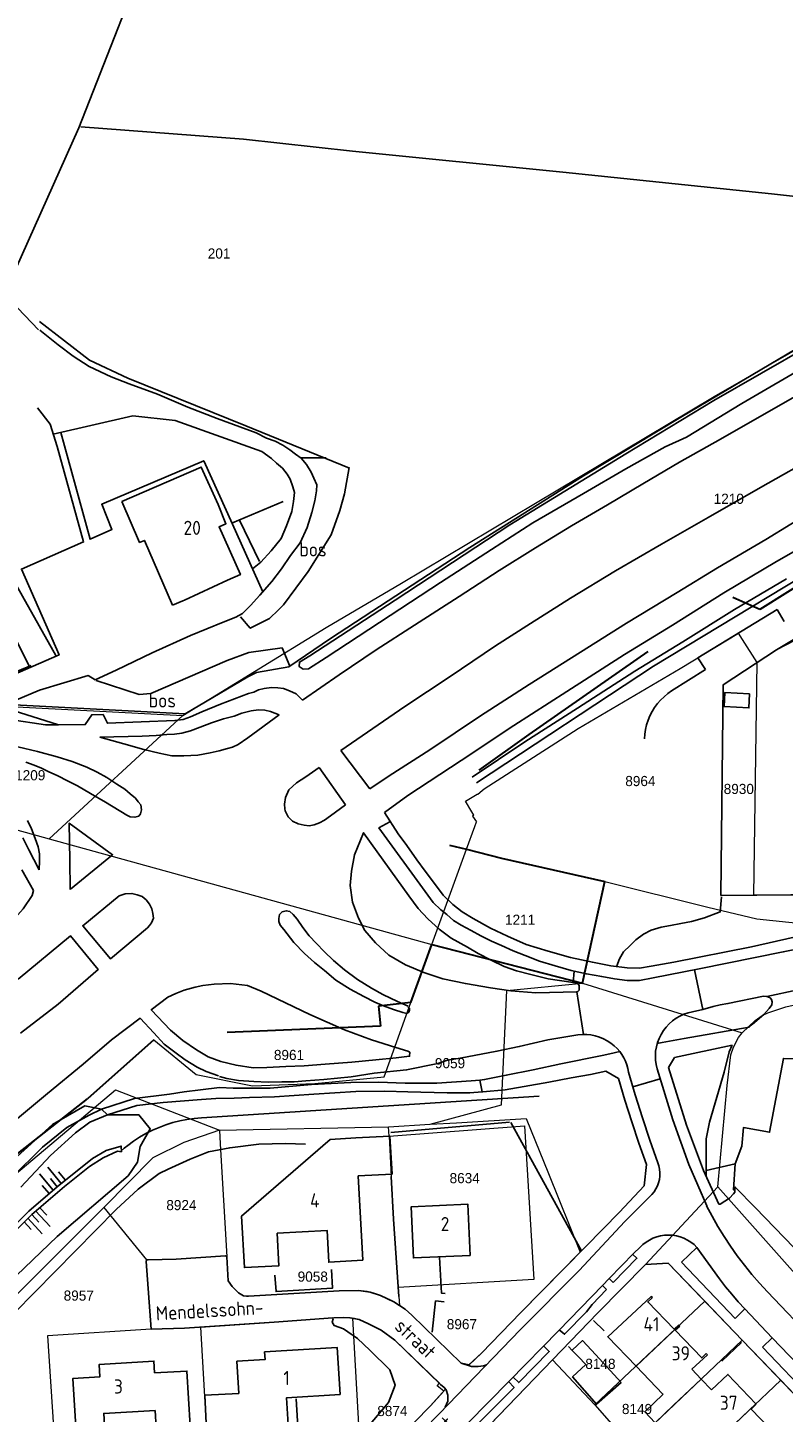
# Model space of a CAD drawing. Header units: metres. Extents: x 233829 to 239427, y 444283 to 448222.
# Tile 32 of 171: x 235149 to 235283, y 445220 to 445466. Entities that reach past the tile are written whole.
import ezdxf
from ezdxf.enums import TextEntityAlignment as Align

# ---------------------------------------------------------------- set-up
doc = ezdxf.new("R2010")
doc.units = ezdxf.units.M
doc.header["$MEASUREMENT"] = 0
doc.linetypes.add('DGN3', pattern=[54.868356, 36.578904, -18.289452])
for name, color, linetype in [('DAKRAND', 4, 'Continuous'), ('DAKRAND-BYG', 4, 'Continuous'), ('FUNKTIEAAND', 253, 'Continuous'), ('Goud-kadastrale grenzen', 13, 'Continuous'), ('HEG', 253, 'Continuous'), ('HEK', 253, 'Continuous'), ('HOOFDGEBOUW', 4, 'Continuous'), ('HUISNUMMER', 253, 'Continuous'), ('INSTEEKSLOOT', 153, 'Continuous'), ('KANTVERH', 253, 'Continuous'), ('KNTOPENVERH', 253, 'Continuous'), ('KUNSTWERK', 253, 'Continuous'), ('MIDSLTGREPPEL', 253, 'Continuous'), ('MUUR', 253, 'Continuous'), ('OVLIJNOBJ', 253, 'Continuous'), ('RASTER', 253, 'Continuous'), ('STRAATNAAM', 253, 'Continuous'), ('TALUD', 253, 'Continuous'), ('TALUDLIJN', 253, 'Continuous'), ('TUSSENMUUR', 253, 'Continuous')]:
    doc.layers.add(name, color=color, linetype=linetype)
for name, color, linetype, lineweight in [('G01 kadestrale perceelsgrens', 73, 'Continuous', 0), ('G02 kadestrale sectiegrens', 73, 'DGN3', 30), ('Z01 perceelnummer', 73, 'Continuous', 13)]:
    doc.layers.add(name, color=color, linetype=linetype, lineweight=lineweight)
doc.styles.get("Standard").update_dxf_attribs({"font": 'iso.shx'})
doc.styles.add('Styledgn001', font='dgn001.shx')

# ---------------------------------------------------------------- blocks, each defined once
blk = doc.blocks.new('TA', base_point=(75009.5, 300012))
for p, q in [((75009.5, 300012.5), (75010, 300012.5)), ((75009.5, 300012.25), (75010.5, 300012.25)), ((75009.5, 300012), (75010, 300012)), ((75009.5, 300011.75), (75010.5, 300011.75)), ((75009.5, 300011.5), (75010, 300011.5))]:
    blk.add_line(p, q)
blk = doc.blocks.new('A$C1532452F')
at = {"layer": 'G01 kadestrale perceelsgrens'}
for p, q in [((235275.59, 445357.342), (235274.896, 445358.45)), ((235278.211, 445353.218), (235275.59, 445357.342)), ((235278.211, 445353.218), (235281.653, 445355.47)), ((235281.653, 445355.47), (235284.97, 445357.206)), ((235277.594, 445311.99), (235278.211, 445353.218)), ((235136.956, 445345.912), (235176.417, 445343.815)), ((235152.672, 445321.959), (235176.417, 445343.815)), ((235138.979, 445325.743), (235152.672, 445321.959)), ((235226.685, 445320.109), (235228.157, 445324.174)), ((235228.157, 445324.174), (235228.452, 445324.989)), ((235152.672, 445321.959), (235220.559, 445303.197)), ((235220.559, 445303.197), (235226.685, 445320.109)), ((235233.827, 445295.053), (235247.245, 445296.35)), ((235247.245, 445296.35), (235275.552, 445287.577)), ((235182.889, 445270.282), (235212.852, 445270.915)), ((235182.889, 445270.282), (235183.019, 445267.895)), ((235212.852, 445270.915), (235220.228, 445271.348)), ((235212.96, 445269.241), (235212.852, 445270.915)), ((235212.96, 445269.241), (235213.31, 445262.11)), ((235183.019, 445267.895), (235184.194, 445247.847)), ((235258.443, 445246.457), (235271.244, 445260.245)), ((235162.412, 445256.564), (235132.689, 445226.905)), ((235162.412, 445256.564), (235169.943, 445247.312)), ((235214.598, 445242.373), (235214.71, 445240.827)), ((235214.71, 445240.827), (235214.834, 445239.189)), ((235249.461, 445221.575), (235268.922, 445239.966)), ((235268.922, 445239.966), (235275.544, 445233.082)), ((235179.511, 445235.382), (235180.98, 445210.188)), ((235255.904, 445214.409), (235275.544, 445233.082)), ((235275.544, 445233.082), (235282.415, 445225.939)), ((235224.388, 445211.393), (235241.934, 445229.563)), ((235241.934, 445229.563), (235249.461, 445221.575)), ((235262.602, 445207.202), (235282.415, 445225.939)), ((235249.461, 445221.575), (235253.228, 445217.256))]:
    blk.add_line(p, q, dxfattribs=at)
at = {"layer": 'G01 kadestrale perceelsgrens', "flags": 128}
for points in [[(235176.417, 445343.815), (235201.786, 445359.47), (235215.145, 445367.29), (235270.575, 445400.424), (235302.004, 445418.458), (235338.654, 445439.111), (235363.619, 445452.634)], [(235228.56, 445329.868), (235228.675, 445329.897), (235229.48, 445330.535), (235229.803, 445330.81), (235246.488, 445341.555), (235264.569, 445352.187), (235274.896, 445358.45)], [(235277.594, 445311.99), (235271.797, 445311.942), (235272.163, 445349.262), (235278.211, 445353.218)], [(235227.996, 445326.16), (235227.651, 445326.732), (235226.514, 445328.617), (235228.56, 445329.868)], [(235227.996, 445326.16), (235227.754, 445326.002), (235228.452, 445324.989)], [(235304.016, 445327.904), (235303.797, 445312.209), (235277.594, 445311.99)], [(235251.213, 445314.399), (235269.441, 445309.821), (235278.124, 445307.765), (235286.669, 445306.869), (235290.251, 445306.743), (235294.002, 445306.809), (235310.592, 445309.951)], [(235220.228, 445271.348), (235232.863, 445274.798), (235233.827, 445295.053)], [(235275.552, 445287.577), (235277.872, 445289.729), (235279.077, 445290.631), (235280.102, 445291.105), (235283.27, 445292.157), (235294.476, 445294.697)], [(235171.269, 445286.297), (235178.782, 445280.199), (235188.729, 445278.145), (235199.807, 445278.59), (235212.06, 445279.73), (235216.834, 445292.915)], [(235271.244, 445260.245), (235272.892, 445278.216), (235273.554, 445283.685), (235274.011, 445284.992), (235274.893, 445286.735), (235275.552, 445287.577)], [(235132.82, 445250.83), (235164.465, 445277.456), (235182.889, 445270.282)], [(235220.228, 445271.348), (235224.926, 445271.628), (235237.245, 445272.36), (235241.226, 445262.619), (235246.853, 445248.674)], [(235182.889, 445270.282), (235176.552, 445268.117), (235171.075, 445265.416), (235162.412, 445256.564)], [(235212.96, 445269.241), (235236.964, 445271.048), (235238.638, 445243.845), (235214.598, 445242.373)], [(235213.31, 445262.11), (235213.31, 445262.098), (235213.761, 445254.545), (235214.598, 445242.373)], [(235271.244, 445260.245), (235308.177, 445218.723), (235313.178, 445217.273), (235330.191, 445223.001)], [(235169.943, 445247.312), (235169.884, 445247.017), (235170.788, 445234.985)], [(235169.943, 445247.312), (235170.241, 445247.303), (235175.205, 445247.441), (235183.952, 445248.003), (235184.099, 445247.949), (235184.194, 445247.847)], [(235184.194, 445247.847), (235184.454, 445243.573), (235185.116, 445242.56), (235186.27, 445241.432), (235187.146, 445240.908), (235187.69, 445240.841), (235188.038, 445240.879), (235204.137, 445241.8), (235207.511, 445241.84)], [(235246.853, 445248.674), (235236.3, 445237.941), (235229.325, 445230.775), (235227.126, 445228.713)], [(235241.934, 445229.563), (235249.985, 445237.9), (235258.443, 445246.457)], [(235258.443, 445246.457), (235262.419, 445246.726), (235268.922, 445239.966)], [(235227.126, 445228.713), (235225.745, 445228.955), (235216.992, 445237.469), (235215.836, 445238.548), (235214.834, 445239.189)], [(235170.788, 445234.985), (235152.379, 445233.834), (235154.071, 445208.638)], [(235179.511, 445235.382), (235176.697, 445235.192), (235170.788, 445234.985)], [(235179.511, 445235.382), (235192.603, 445236.268), (235202.992, 445237.025), (235203.19, 445237.019), (235204.829, 445237.065), (235206.018, 445237.027), (235206.506, 445236.937)], [(235180.98, 445210.188), (235207.934, 445211.8), (235206.506, 445236.937)], [(235221.87, 445225.429), (235213.975, 445233.052), (235211.552, 445234.816), (235209.306, 445235.929), (235207.645, 445236.727), (235206.506, 445236.937)], [(235222.637, 445224.022), (235221.464, 445224.987), (235221.872, 445225.427), (235221.87, 445225.429)], [(235282.415, 445225.939), (235287.33, 445220.83), (235289.123, 445218.967)], [(235192.959, 445196.345), (235193.677, 445197.102), (235195.262, 445198.588), (235196.223, 445199.153), (235197.118, 445199.223), (235198.51, 445199.327), (235199.218, 445199.751), (235201.173, 445201.97), (235211.937, 445212.833), (235220.297, 445221.442), (235222.637, 445224.022)]]:
    blk.add_lwpolyline(points, dxfattribs=at)
at = {"layer": 'G01 kadestrale perceelsgrens'}
for centre, major_axis, end_param in [((235206.475, 445225.419), (3.11, 16.157), 0.1271505), ((235204.559, 445223.559), (10.275, 15.63), 0.3095108)]:
    blk.add_ellipse(centre, major_axis=major_axis, ratio=1, start_param=0, end_param=end_param, dxfattribs=at)
at = {"layer": 'G02 kadestrale sectiegrens'}
for p, q in [((235226.685, 445320.109), (235232.885, 445318.554)), ((235232.885, 445318.554), (235251.213, 445314.399)), ((235247.245, 445296.35), (235251.213, 445314.399)), ((235216.834, 445292.915), (235220.559, 445303.197)), ((235220.559, 445303.197), (235247.245, 445296.35)), ((235171.269, 445286.297), (235159.516, 445275.839)), ((235146.333, 445265.485), (235159.516, 445275.839))]:
    blk.add_line(p, q, dxfattribs=at)
at = {"layer": 'G02 kadestrale sectiegrens', "flags": 128}
for points in [[(235395.609, 445430.903), (235362.1, 445412.311), (235357.386, 445402.353), (235351.432, 445406.025), (235316.264, 445386.195), (235278.704, 445362.629), (235273.043, 445365.133), (235237.76, 445340.489), (235221.87, 445329.104), (235221.882, 445321.315), (235226.685, 445320.109)], [(235216.834, 445292.915), (235211.065, 445292.282), (235211.464, 445288.76), (235172.194, 445287.12), (235171.269, 445286.297)]]:
    blk.add_lwpolyline(points, dxfattribs=at)
at = {"layer": 'Z01 perceelnummer', "linetype": 'Continuous', "lineweight": 13, "style": 'Styledgn001'}
for s, p in [('201', (235182.824, 445425.768)), ('1210', (235273.181, 445382.273)), ('1209', (235149.344, 445333.242)), ('8964', (235257.51, 445332.217)), ('8930', (235274.958, 445330.811)), ('1211', (235236.19, 445307.621)), ('8961', (235195.216, 445283.639)), ('9059', (235223.767, 445282.185)), ('8634', (235226.363, 445261.797)), ('8924', (235176.145, 445257.018)), ('9058', (235199.431, 445244.329)), ('8957', (235157.948, 445240.965)), ('8967', (235225.868, 445235.896)), ('8148', (235250.425, 445228.859)), ('8874', (235213.543, 445220.496)), ('8149', (235256.912, 445220.856))]:
    blk.add_text(s, height=1.8, dxfattribs=at).set_placement(p, align=Align.MIDDLE_CENTER)

msp = doc.modelspace()

# ---------------------------------------------------------------- linework, layer by layer
at = {"layer": 'DAKRAND'}
for points in [[(235184.29, 445209.87), (235180.94, 445209.68), (235180.32, 445223.29), (235186.32, 445223.62)], [(235261.52, 445223.47), (235258.27, 445220.35), (235260.12, 445218.42)]]:
    msp.add_lwpolyline(points, dxfattribs=at)
at = {"layer": 'DAKRAND-BYG'}
for points in [[(235276.88, 445347.69), (235272.49, 445347.93), (235272.36, 445345.42), (235276.74, 445345.18), (235276.88, 445347.69)], [(235249.64, 445230.43), (235247.26, 445232.97), (235245.43, 445231.26), (235245.42, 445231.25)], [(235245.42, 445231.25), (235246.51, 445230.13), (235247.84, 445228.75)], [(235249.64, 445230.43), (235254.1, 445225.58), (235249.71, 445221.7), (235245.5, 445226.54), (235247.84, 445228.75)]]:
    msp.add_lwpolyline(points, dxfattribs=at)
at = {"layer": 'HEG'}
for p, q in [((235146.53, 445237.9), (235164.58, 445256.21)), ((235249.19, 445236.54), (235251.07, 445234.7)), ((235271.97, 445229.36), (235275.45, 445232.67)), ((235244.78, 445231.92), (235245.42, 445231.25))]:
    msp.add_line(p, q, dxfattribs=at)
for points in [[(235281.65, 445355.47), (235285.16, 445357.63), (235291.58, 445351.79), (235303.46, 445358.5), (235299.22, 445365.05), (235314.88, 445374.61)], [(235213.31, 445262.1), (235213.76, 445254.54), (235214.71, 445240.83)], [(235192.71, 445244.56), (235192.92, 445241.67), (235202.95, 445242.29), (235202.76, 445245.58)]]:
    msp.add_lwpolyline(points, dxfattribs=at)
at = {"layer": 'HEK'}
msp.add_line((235213.27, 445269.88), (235234.31, 445271.73), dxfattribs=at)
msp.add_lwpolyline([(235304.02, 445327.9), (235303.8, 445312.21), (235271.8, 445311.94), (235272.16, 445349.26), (235281.65, 445355.47)], dxfattribs=at)
at = {"layer": 'HOOFDGEBOUW'}
for p, q in [((235208.28, 445247.22), (235207.46, 445262.18)), ((235264.3, 445235.76), (235264.38, 445235.68)), ((235264.38, 445235.68), (235264.49, 445235.57)), ((235269.38, 445230.48), (235266.62, 445227.89)), ((235269.2, 445230.67), (235269.38, 445230.48)), ((235266.62, 445227.89), (235268.28, 445226.17)), ((235268.28, 445226.17), (235270.11, 445224.28)), ((235278.02, 445221.7), (235277.98, 445221.74))]:
    msp.add_line(p, q, dxfattribs=at)
for points in [[(235174.59, 445363.38), (235176.41, 445364.17), (235176.67, 445364.27), (235184.34, 445367.86), (235186.61, 445368.82), (235182.83, 445377.29), (235184.04, 445377.85), (235182.67, 445381.25), (235179.67, 445387.9), (235165.57, 445381.78)], [(235165.57, 445381.78), (235168.72, 445374.52), (235169.59, 445374.9), (235174.59, 445363.38)], [(235294.8, 445242.09), (235293.29, 445240.62), (235277.89, 445256.53), (235274.33, 445260.2), (235274.27, 445259.67), (235274.01, 445259.72), (235274.32, 445264.34), (235275.49, 445267.44), (235275.77, 445270.76), (235280.4, 445269.92), (235282.87, 445283.02), (235292.18, 445282.93)], [(235207.09, 445268.92), (235213.09, 445269.25), (235213.5, 445262.52), (235207.46, 445262.18)], [(235207.09, 445268.92), (235202.54, 445268.67), (235186.82, 445255.07), (235187.32, 445245.94), (235193.43, 445246.27), (235193.12, 445252.02), (235201.96, 445252.51), (235202.26, 445246.89), (235208.28, 445247.22)], [(235227.33, 445248.08), (235226.93, 445257.16), (235216.88, 445256.71), (235217.28, 445247.64), (235227.33, 445248.08)], [(235256.74, 445228.45), (235251.72, 445233.67), (235259.45, 445240.79), (235259.63, 445240.61)], [(235264.3, 445235.76), (235263.48, 445235.01), (235258.82, 445239.85), (235259.63, 445240.61)], [(235264.49, 445235.57), (235263.67, 445234.82), (235268.4, 445229.92), (235269.2, 445230.67)], [(235204.26, 445223.43), (235203.76, 445231.75), (235190.9, 445230.98), (235190.99, 445229.61), (235185.98, 445229.31), (235186.32, 445223.62)], [(235171.39, 445227.25), (235171.27, 445229.34), (235161.57, 445228.77), (235161.7, 445226.56), (235156.92, 445226.28), (235157.48, 445216.73), (235162.57, 445217.03), (235162.39, 445220.06), (235171.49, 445220.6)], [(235171.39, 445227.25), (235177.12, 445227.58), (235177.69, 445217.87), (235171.67, 445217.52), (235171.49, 445220.6)], [(235261.52, 445223.47), (235261.51, 445223.49), (235256.74, 445228.45)], [(235277.98, 445221.74), (235273.04, 445226.98), (235270.11, 445224.28)], [(235188.56, 445216.77), (235195.14, 445217.16), (235194.8, 445222.86), (235204.26, 445223.43)], [(235282.83, 445216.59), (235282, 445215.78), (235277.12, 445220.84), (235278.02, 445221.7)]]:
    msp.add_lwpolyline(points, dxfattribs=at)
at = {"layer": 'INSTEEKSLOOT'}
msp.add_lwpolyline([(235287.99, 445406.42), (235275.5, 445399.16), (235265.68, 445393.22), (235261.91, 445391.51), (235254.94, 445387.57), (235247.41, 445383.2), (235238.47, 445378.03), (235231.12, 445373.3), (235222.06, 445367.44), (235213.14, 445361.58), (235201.79, 445354.11), (235198.65, 445352.13), (235197.71, 445352.06), (235197.03, 445352.52), (235197.06, 445353.32), (235198.92, 445354.4), (235214.02, 445364.28), (235234.39, 445377.66), (235254.93, 445390.24), (235270.56, 445399.71), (235295.87, 445414.27)], dxfattribs=at)
at = {"layer": 'KANTVERH'}
for p, q in [((235142.73, 445420.7), (235150.81, 445412.22)), ((235149.11, 445319.99), (235150.8, 445316.69)), ((235268.58, 445291.68), (235267.1, 445298.74)), ((235245.58, 445296.46), (235245.77, 445298.51)), ((235246.67, 445295.44), (235246.64, 445295.87)), ((235268.59, 445291.68), (235266.74, 445291.3)), ((235268.59, 445291.68), (235270.43, 445292.24)), ((235245.69, 445287.1), (235241.08, 445286.34)), ((235265.3, 445286.53), (235261.36, 445285.84)), ((235276.79, 445288.55), (235265.3, 445286.53)), ((235252.11, 445283.85), (235253.85, 445284.23)), ((235261.36, 445285.84), (235260.45, 445285.68)), ((235263.56, 445283.16), (235273.77, 445285.38)), ((235273.27, 445284.21), (235272.37, 445280.57)), ((235273.77, 445285.38), (235273.27, 445284.21)), ((235262.5, 445281.39), (235263.56, 445283.16)), ((235265.7, 445271.19), (235262.5, 445281.39)), ((235229.47, 445277.08), (235229.06, 445279.18)), ((235245.23, 445279.61), (235241.28, 445278.79)), ((235251.36, 445280.79), (235253.63, 445279.46)), ((235261.01, 445279.4), (235256.16, 445278.01)), ((235260.46, 445281.18), (235263.24, 445272.14)), ((235272.37, 445280.57), (235269.74, 445271.71)), ((235263.24, 445272.14), (235266.11, 445264.21)), ((235269.74, 445271.71), (235269.2, 445268.78)), ((235268.72, 445263.14), (235265.7, 445271.19)), ((235269.2, 445268.78), (235269.17, 445262.13)), ((235258.59, 445264.23), (235258.2, 445260.43)), ((235266.11, 445264.21), (235269.27, 445256.86)), ((235274.32, 445264.34), (235269.18, 445263.16)), ((235271.42, 445257.16), (235268.72, 445263.14)), ((235258.2, 445260.43), (235253.78, 445255.73)), ((235254.77, 445254.08), (235259.14, 445258.49)), ((235267.54, 445249.51), (235264.8, 445246.88)), ((235274.29, 445236.93), (235264.8, 445246.88)), ((235251.96, 445243.97), (235250.77, 445242.74)), ((235251.51, 445242.02), (235250.77, 445242.74)), ((235252.7, 445243.26), (235251.96, 445243.97)), ((235248.94, 445239.37), (235251.51, 445242.02)), ((235280.02, 445241.64), (235294.12, 445226.85)), ((235248.94, 445239.37), (235247.96, 445238.06)), ((235276.03, 445238.59), (235274.29, 445236.93)), ((235276.03, 445238.59), (235280.88, 445233.5)), ((235279.14, 445231.82), (235280.88, 445233.5)), ((235280.88, 445233.5), (235289.68, 445224.27)), ((235287.95, 445222.59), (235279.14, 445231.82))]:
    msp.add_line(p, q, dxfattribs=at)
for points in [[(235373.407, 445437.407), (235370.9, 445436.03), (235365.35, 445432.88), (235358.86, 445429.22), (235351.23, 445424.84), (235340.11, 445418.95), (235330.81, 445413.73), (235321.07, 445408.2), (235310.97, 445402.49), (235299.81, 445396.17), (235289.24, 445390.2), (235278.82, 445384.27), (235269.5, 445378.95), (235261.23, 445374.2), (235253.07, 445369.48), (235245.15, 445364.66), (235238.01, 445360.16), (235231.81, 445356.2), (235223.79, 445350.73), (235215.78, 445345.45), (235204.42, 445337.62)], [(235370.86, 445423.92), (235364.27, 445419.65), (235356.3, 445414.77), (235341.27, 445406.01), (235331.24, 445399.89), (235320.08, 445393.47), (235307.32, 445386.02), (235294.15, 445378.3), (235281.62, 445371.14), (235272.33, 445365.61), (235263.18, 445359.88), (235254.68, 445354.65), (235244.46, 445348.1), (235235.08, 445342.08), (235225.74, 445335.86), (235216.3, 445329.65), (235212.15, 445326.61)], [(235151.06, 445412.15), (235154.31, 445409.57), (235156.96, 445407.55), (235159.82, 445405.71), (235163.69, 445403.89), (235166.91, 445402.68), (235171.88, 445400.82), (235177.31, 445398.52), (235182.47, 445396.5), (235189.39, 445393.98), (235191.23, 445393.03), (235192.74, 445392.5), (235194.14, 445391.78), (235195.37, 445390.93), (235196.37, 445390.2), (235197.36, 445389.47), (235198.32, 445388.33), (235199.17, 445387.01), (235199.63, 445385.92), (235200.14, 445384.72), (235200.11, 445383.67), (235199.81, 445381.89), (235199.29, 445379.82), (235198.42, 445377.18), (235197.2, 445374.47), (235195.51, 445372.2), (235193.86, 445369.82), (235192.17, 445367.6), (235190.02, 445365.16), (235188.42, 445363.33), (235187, 445361.94), (235185.79, 445361.29), (235183.56, 445360.36), (235177.74, 445358.02), (235170.97, 445354.96), (235164.59, 445351.86), (235160.84, 445350.16), (235159.6, 445350.91), (235151.01, 445348.35), (235146.79, 445346.53)], [(235197.59, 445346.57), (235204.09, 445351.07), (235210.67, 445355.51), (235217.45, 445359.87), (235225.39, 445364.95), (235232.49, 445369.55), (235238.9, 445373.6), (235245.28, 445377.45), (235251.66, 445381.2), (235257.94, 445384.9), (235264.42, 445388.75), (235271.73, 445392.82), (235278.21, 445396.56), (235284.95, 445400.43)], [(235130.84, 445344.26), (235143.86, 445349.98), (235154.47, 445354.59), (235147.77, 445369.79), (235158.81, 445374.62), (235154.11, 445391.57), (235152.87, 445395.48), (235150.64, 445398.38)], [(235153.43, 445393.72), (235167.55, 445397), (235175.01, 445396.15), (235190.38, 445390.63)], [(235154.76, 445394.03), (235159.95, 445375.08), (235163.81, 445376.83), (235162.01, 445381.29), (235180.11, 445389.01), (235185.22, 445377.75), (235190.56, 445365.78)], [(235188.75, 445369.84), (235190.24, 445371.02), (235192.06, 445373.03), (235193.8, 445375.25), (235194.78, 445377.48), (235195.69, 445380.01), (235196.04, 445381.79), (235196.17, 445383.39), (235195.9, 445384.41), (235195.4, 445385.76), (235194.88, 445386.66), (235194.05, 445387.68), (235193.03, 445388.61), (235192.09, 445389.44), (235190.38, 445390.63)], [(235209.52, 445330.84), (235212.97, 445333.13), (235220.18, 445337.77), (235229.15, 445343.77), (235237.78, 445349.34), (235246.88, 445355.08), (235255.03, 445360.19), (235264.05, 445365.63), (235271.19, 445370.02), (235279.73, 445375.05), (235288.6, 445380.51)], [(235083.563, 445372.256), (235083.12, 445366.75), (235083.19, 445362.03), (235083.94, 445358.91), (235084.82, 445356.73), (235085.95, 445355.23), (235087.25, 445353.97), (235088.72, 445352.84), (235090.25, 445351.87), (235091.4, 445351.27), (235092.38, 445350.94), (235099.22, 445349.23), (235110.25, 445346.58), (235115.79, 445345.63), (235120.81, 445344.97), (235125.79, 445344.52), (235131.29, 445344.17), (235136.53, 445343.85), (235141.12, 445343.47), (235145.71, 445343.15), (235152.04, 445342.19), (235154.37, 445342.2)], [(235154.37, 445342.2), (235159.09, 445342.22), (235160.24, 445343.98), (235162.25, 445344.02), (235163.03, 445342.45), (235174.96, 445342.94), (235176.43, 445343.12), (235177.78, 445343.61), (235179.76, 445344.51), (235183.08, 445345.84), (235188.05, 445347.75)], [(235188.05, 445347.75), (235188.98, 445347.98), (235189.81, 445348.36), (235190.84, 445348.63), (235192.1, 445348.78), (235193.26, 445348.73), (235194.25, 445348.6), (235195.32, 445348.22), (235196.48, 445347.67), (235197.59, 445346.57)], [(235145.998, 445344.931), (235146.05, 445344.78), (235147.42, 445344.37), (235154.37, 445342.2)], [(235193.5, 445343.94), (235191.91, 445344.53), (235190.92, 445344.76), (235189.83, 445344.85), (235188.51, 445344.65), (235186.87, 445344.28), (235185.52, 445343.69), (235183.62, 445343.24), (235181.45, 445342.51), (235179.44, 445341.77), (235177.73, 445341.11), (235176.19, 445340.73), (235174.92, 445340.53), (235173.56, 445340.44), (235171.64, 445340.3), (235169.17, 445340.15), (235161.71, 445340.02)], [(235179.03, 445336.78), (235181.23, 445337.21), (235182.81, 445337.58), (235184.3, 445337.97), (235185.23, 445338.24), (235186.22, 445338.71), (235187.92, 445339.88), (235193.5, 445343.94)], [(235148.56, 445335.54), (235150.02, 445335.02), (235151.34, 445334.51), (235152.64, 445333.86), (235154.09, 445333.19), (235156.07, 445332.22), (235157.71, 445331.39), (235160.01, 445329.99), (235162.7, 445328.47), (235166.47, 445326.16), (235167.05, 445325.86), (235167.9, 445325.79), (235168.57, 445325.99), (235168.9, 445326.41), (235169.06, 445327.1), (235168.93, 445328.02), (235168.48, 445328.55), (235167.98, 445329.2), (235167.08, 445329.92), (235166.09, 445330.76), (235164.71, 445331.67), (235162.9, 445332.82), (235161.22, 445333.81), (235159.38, 445334.66), (235156.75, 445335.68), (235154.11, 445336.5), (235150.63, 445337.48), (235147.13, 445338.27)], [(235161.71, 445340.02), (235165.94, 445338.8), (235169.48, 445337.81), (235172.23, 445337.14), (235174.46, 445336.71), (235176.57, 445336.68), (235179.03, 445336.78)], [(235204.42, 445337.62), (235209.52, 445330.84)], [(235200.54, 445334.6), (235198.2, 445332.97), (235196.56, 445331.9), (235195.2, 445330.66), (235194.59, 445329.3), (235194.39, 445328.11), (235194.502, 445327.293)], [(235205.24, 445327.99), (235200.54, 445334.6)], [(235194.502, 445327.293), (235194.55, 445326.94), (235195.06, 445325.85), (235195.86, 445325.08), (235196.87, 445324.65), (235197.91, 445324.41), (235198.8, 445324.29), (235199.67, 445324.42), (235200.6, 445324.79), (235201.54, 445325.27), (235202.56, 445326.04), (235205.24, 445327.99)], [(235212.15, 445326.61), (235214.55, 445322.86), (235216.09, 445320.78), (235217.89, 445318.27), (235219.33, 445316.25), (235221.02, 445314.05), (235222.55, 445311.97), (235224.28, 445310.33), (235225.93, 445309.04), (235227.89, 445307.82), (235230.91, 445306.12), (235233.96, 445304.72), (235237.26, 445303.25), (235241.17, 445302.03), (235245.15, 445300.9), (235249, 445300.09), (235252.26, 445299.47), (235255.19, 445299.08), (235257.35, 445299.01), (235259.405, 445299.383)], [(235150.967, 445318.062), (235151.01, 445319.28), (235150.76, 445320.55), (235150.23, 445322.05), (235149.56, 445323.71), (235148.88, 445325.22)], [(235156.47, 445313.01), (235163.95, 445319.13), (235156.22, 445324.73), (235156.39, 445318.19), (235156.42, 445312.97)], [(235259.804, 445297.321), (235257.38, 445296.85), (235255.16, 445296.83), (235252.93, 445297.16), (235250.65, 445297.54), (235247.93, 445298.02), (235245.22, 445298.64), (235242.42, 445299.42), (235239.63, 445300.29), (235237.1, 445301.25), (235234.96, 445302.13), (235232.87, 445303.05), (235231.13, 445303.84), (235229.25, 445304.75), (235227.52, 445305.7), (235225.73, 445306.64), (235224.35, 445307.46), (235223.18, 445308.56), (235222.14, 445309.39), (235220.79, 445310.66), (235219.34, 445312.63), (235211.17, 445323.89), (235213.07, 445324.99)], [(235148.02, 445322.13), (235149.11, 445319.99)], [(235238.97, 445294.67), (235234.53, 445295.03), (235230.96, 445295.53), (235226.5, 445296.29), (235222.5, 445297.11), (235219.13, 445298.29), (235215.88, 445299.61), (235212.91, 445301.36), (235210.58, 445303.55), (235208.64, 445305.72), (235207.52, 445307.92), (235206.49, 445310.76), (235206.08, 445313.71), (235206.28, 445316.25), (235206.82, 445319.12), (235208.44, 445323.03), (235214.35, 445314.79), (235216.47, 445311.86), (235218.14, 445309.62), (235219.85, 445307.77), (235221.81, 445305.96), (235223.99, 445304.37), (235226.87, 445302.73), (235228.74, 445301.63), (235231.05, 445300.44), (235233.38, 445299.35), (235235.57, 445298.57), (235238.08, 445297.91), (235241.18, 445297.16)], [(235149.11, 445319.99), (235150.91, 445316.46)], [(235147.87, 445316.47), (235149.93, 445312.79)], [(235150.91, 445316.46), (235150.967, 445318.062)], [(235355.72, 445317.67), (235355.1, 445317.08), (235354.54, 445316.65), (235353.98, 445316.46), (235347.61, 445315.14), (235329.17, 445311.26), (235313.66, 445308.15), (235301.05, 445305.6), (235282.83, 445301.91), (235267.93, 445298.9), (235259.804, 445297.321)], [(235149.93, 445312.79), (235149.71, 445311.91), (235148.11, 445309.58), (235146.13, 445307.34)], [(235171.17, 445307.91), (235171.08, 445308.72), (235170.9, 445309.58), (235170.46, 445310.37), (235169.92, 445311.12), (235169.17, 445311.73), (235168.29, 445312.05), (235167.36, 445312.28), (235166.2, 445312.22), (235165.11, 445311.86), (235158.66, 445306.56), (235163.55, 445300.69), (235170.13, 445306.18), (235170.46, 445306.61), (235170.85, 445307.08), (235171.17, 445307.91)], [(235216.34, 445292.29), (235214.45, 445293.1), (235211.84, 445294.37), (235209.87, 445295.48), (235207.39, 445297.04), (235205.06, 445298.73), (235203.09, 445300.4), (235201.46, 445301.98), (235200.12, 445303.4), (235198.77, 445304.76), (235197.64, 445306.26), (235196.66, 445307.74), (235195.97, 445308.55), (235195.36, 445309.06), (235194.72, 445309.21), (235194, 445309.02), (235193.56, 445308.55), (235193.4, 445307.86), (235193.41, 445307.31), (235193.66, 445306.68), (235194.3, 445305.88), (235196.07, 445303.58), (235197.97, 445301.61), (235199.74, 445300.02), (235201.49, 445298.62), (235203.51, 445296.9), (235206.09, 445295.28), (235208.49, 445293.98), (235210.42, 445292.97), (235211.98, 445292.35), (235213.73, 445291.7), (235215.39, 445291.17), (235216.08, 445291.01), (235216.45, 445291.23), (235216.58, 445291.57), (235216.55, 445291.88), (235216.33, 445292.19)], [(235259.405, 445299.383), (235263.46, 445300.12), (235277.18, 445302.82), (235284.75, 445304.52), (235304.24, 445308.41)], [(235147.2, 445297.1), (235156.5, 445304.74), (235161.39, 445298.81), (235154.32, 445292.66), (235147.63, 445287.51)], [(235216.61, 445284.15), (235216.58, 445283.41), (235214.19, 445283.14), (235210.61, 445282.75), (235206.33, 445282.35), (235201.61, 445282), (235197.93, 445281.72), (235194.65, 445281.58), (235191.28, 445281.44), (235188.89, 445281.37), (235185.83, 445281.81), (235183.13, 445282.45), (235180.87, 445283.31), (235178.83, 445284.57), (235176.4, 445286.23), (235174.23, 445288.04), (235170.79, 445291.64), (235173.72, 445293.91), (235175.13, 445294.56), (235176.64, 445295.1), (235178.59, 445295.64), (235179.94, 445295.94), (235181.93, 445296.22), (235184.86, 445296.33), (235187.87, 445295.93), (235190.27, 445294.96), (235198.92, 445290.82), (235205.08, 445288.09), (235209.83, 445286.3), (235214.15, 445284.97), (235216.27, 445284.31), (235216.61, 445284.15)], [(235246.11, 445296.37), (235245.58, 445296.46), (235241.18, 445297.16)], [(235246.64, 445295.87), (235246.59, 445296.07), (235246.47, 445296.22), (235246.31, 445296.33), (235246.11, 445296.37)], [(235279.91, 445294.02), (235290.89, 445296.35)], [(235247.4, 445287.29), (235246.26, 445294.86), (235238.97, 445294.67)], [(235246.26, 445294.86), (235246.41, 445294.91), (235246.54, 445295), (235246.63, 445295.13), (235246.68, 445295.28), (235246.67, 445295.44)], [(235270.43, 445292.24), (235271.63, 445292.5), (235273.02, 445292.75), (235279.36, 445294.04), (235279.91, 445294.02), (235280.5, 445293.75), (235280.78, 445293.45), (235280.87, 445293.05), (235280.8, 445292.55), (235280.34, 445291.88), (235279.41, 445290.81), (235277.37, 445289.09), (235276.79, 445288.55)], [(235266.74, 445291.3), (235265.98, 445291.12), (235265.23, 445290.86), (235264.52, 445290.53), (235263.83, 445290.14), (235263.2, 445289.68), (235262.6, 445289.16), (235262.07, 445288.58), (235261.59, 445287.95), (235261.17, 445287.28), (235260.82, 445286.58), (235260.55, 445285.84), (235260.34, 445285.08), (235260.21, 445284.3), (235260.16, 445283.52), (235260.18, 445282.73), (235260.28, 445281.95), (235260.46, 445281.18)], [(235146.02, 445271.49), (235152.39, 445276.79), (235158.71, 445281.99), (235163.76, 445286.34), (235168.85, 445290.14), (235171.24, 445287.54), (235173.11, 445285.54), (235175.24, 445283.94), (235176.79, 445282.8), (235178.93, 445281.49), (235180.54, 445280.69), (235182.7, 445279.93)], [(235241.08, 445286.34), (235236.03, 445285.11), (235232.09, 445284.3), (235225.55, 445283.07), (235223.31, 445282.74), (235221.6, 445282.15), (235216.06, 445280.99), (235210.34, 445280.38), (235206.25, 445279.77), (235201.37, 445279.28)], [(235252.89, 445285.25), (235252.28, 445285.73), (235251.64, 445286.16), (235250.96, 445286.52), (235250.24, 445286.81), (235249.51, 445287.04), (235248.75, 445287.19), (235247.99, 445287.28), (235247.22, 445287.29), (235246.45, 445287.23), (235245.69, 445287.1)], [(235250.713, 445283.561), (235252.11, 445283.85)], [(235253.85, 445284.23), (235253.39, 445284.77), (235252.89, 445285.25)], [(235255.4, 445280.59), (235255.28, 445281.24), (235255.1, 445281.89), (235254.87, 445282.51), (235254.58, 445283.12), (235254.24, 445283.69), (235253.85, 445284.23)], [(235211.08, 445278.82), (235215.79, 445278.62), (235221.44, 445278.64), (235227.5, 445279.04), (235229.06, 445279.18), (235229.89, 445279.26), (235233.73, 445280.03), (235238.53, 445281.02), (235243.42, 445282.05), (235250.713, 445283.561)], [(235201.37, 445279.28), (235198.19, 445279.04), (235196.15, 445278.9), (235193.92, 445278.88), (235191.54, 445278.8), (235188.96, 445278.94), (235186.29, 445279.12), (235184.17, 445279.49), (235182.89, 445279.83)], [(235251.36, 445280.79), (235248.67, 445280.2), (235245.23, 445279.61)], [(235253.63, 445279.46), (235254.76, 445275.61), (235255.97, 445271.79), (235257.24, 445268), (235258.59, 445264.23)], [(235255.4, 445280.59), (235256.6, 445276.54), (235257.87, 445272.51), (235259.21, 445268.5), (235260.62, 445264.52)], [(235174.01, 445276.69), (235176.61, 445277.1), (235179.54, 445277.45), (235182.88, 445277.84)], [(235179.73, 445275.71), (235182.27, 445275.93), (235185.5, 445275.97), (235188.23, 445276.08), (235192.65, 445276.24), (235199.61, 445276.71), (235207.06, 445277.16), (235212.22, 445277.2), (235216.28, 445277.07), (235223.27, 445276.94), (235227.29, 445276.91), (235229.47, 445277.08), (235229.57, 445277.09), (235233.55, 445277.46), (235241.28, 445278.79)], [(235182.88, 445277.84), (235185.31, 445277.76), (235191.85, 445277.75), (235199.21, 445278.41), (235206.17, 445278.73), (235211.08, 445278.82)], [(235259.14, 445258.49), (235259.56, 445258.91), (235259.94, 445259.37), (235260.27, 445259.88), (235260.54, 445260.42), (235260.74, 445260.98), (235260.89, 445261.56), (235260.96, 445262.16), (235260.98, 445262.76), (235260.92, 445263.36), (235260.8, 445263.95), (235260.62, 445264.52)], [(235271.42, 445257.16), (235271.65, 445257.2), (235273.31, 445258.27), (235274, 445259), (235274.23, 445259.33), (235274.27, 445259.67)], [(235269.26, 445256.86), (235270.23, 445255.02), (235271.26, 445253.21), (235272.35, 445251.44), (235273.49, 445249.7), (235274.69, 445248), (235275.94, 445246.35), (235277.25, 445244.73), (235278.61, 445243.16), (235280.02, 445241.64)], [(235202.99, 445237.03), (235192.6, 445236.27), (235176.7, 445235.19), (235170.79, 445234.98), (235169.88, 445247.02), (235169.94, 445247.31), (235170.24, 445247.3), (235175.2, 445247.44), (235183.95, 445248), (235184.1, 445247.95), (235184.19, 445247.85), (235184.45, 445243.57), (235185.12, 445242.56), (235186.27, 445241.43), (235187.15, 445240.91), (235187.69, 445240.84), (235188.04, 445240.88), (235204.14, 445241.8), (235207.51, 445241.84), (235209.58, 445241.58), (235211.45, 445240.97), (235213.8, 445239.85), (235215.84, 445238.55), (235216.99, 445237.47), (235225.74, 445228.96), (235227.13, 445228.71), (235229.33, 445230.78), (235236.3, 445237.94), (235247.83, 445249.67), (235253.78, 445255.73)], [(235165.56, 445161.65), (235173.12, 445170.14), (235174.56, 445171.73), (235179.75, 445177.16), (235180.11, 445177.55), (235180.22, 445178.14), (235180.44, 445180.17), (235180.45, 445180.66), (235180.66, 445181), (235186.09, 445186.34), (235196.04, 445196.58), (235196.4, 445197.01), (235197.05, 445197.14), (235199.34, 445197.32), (235199.99, 445197.45), (235200.65, 445197.92), (235205.33, 445203.13), (235221.84, 445220), (235236.26, 445234.97), (235246.66, 445245.39), (235254.77, 445254.08)], [(235257.44, 445249.51), (235256.33, 445248.46), (235251.96, 445243.97)], [(235267.54, 445249.51), (235267.03, 445250), (235266.47, 445250.44), (235265.87, 445250.82), (235265.24, 445251.13), (235264.58, 445251.38), (235263.89, 445251.55), (235263.2, 445251.66), (235262.49, 445251.7), (235261.78, 445251.66), (235261.08, 445251.55), (235260.4, 445251.37), (235259.74, 445251.13), (235259.11, 445250.81), (235258.51, 445250.43), (235257.95, 445250), (235257.44, 445249.51)], [(235267.54, 445249.51), (235269.51, 445246.7), (235271.52, 445243.92)], [(235252.7, 445243.26), (235256.89, 445247.59), (235256.17, 445248.26)], [(235224.29, 445211.45), (235226.07, 445205.14), (235229.62, 445201.26), (235248.27, 445179.93), (235261.86, 445164.51), (235262.45, 445164.05), (235263.27, 445163.58), (235264.66, 445163.43), (235265.85, 445163.49), (235266.73, 445164.6), (235296.02, 445207.31), (235296.04, 445208), (235295.9, 445209.69), (235295.43, 445211.94), (235294.15, 445213.77), (235291.02, 445216.99), (235287.33, 445220.83), (235262.42, 445246.73), (235258.44, 445246.46), (235249.98, 445237.9), (235224.39, 445211.39)], [(235250.77, 445242.74), (235243.04, 445234.8), (235234.23, 445225.81), (235223.25, 445214.6)], [(235271.52, 445243.92), (235272.6, 445242.54), (235273.7, 445241.19), (235274.85, 445239.87), (235276.03, 445238.59)], [(235243.14, 445234.89), (235244.06, 445234.12), (235247.96, 445238.06)], [(235203.19, 445237.02), (235204.83, 445237.07), (235206.02, 445237.03), (235207.64, 445236.73), (235209.31, 445235.93), (235211.55, 445234.82), (235213.98, 445233.05), (235222.1, 445225.2)], [(235234.93, 445226.52), (235235.95, 445225.55), (235241.35, 445231.05), (235240.34, 445232.04)], [(235225.74, 445228.96), (235227.56, 445228.4), (235228.75, 445228.36), (235229.7, 445228.53), (235230.2, 445228.66)], [(235222.1, 445225.2), (235222.73, 445224.69), (235223.07, 445224.23), (235223.38, 445223.33), (235223.35, 445222.24), (235222.92, 445221.16)], [(235223.35, 445214.55), (235224.16, 445213.68), (235235.13, 445224.64), (235234.13, 445225.71)], [(235188.7, 445191.86), (235193.68, 445197.1), (235195.26, 445198.59), (235196.22, 445199.15), (235197.12, 445199.22), (235198.51, 445199.33), (235199.22, 445199.75), (235201.17, 445201.97), (235211.94, 445212.83), (235220.3, 445221.44), (235222.92, 445224.33)]]:
    msp.add_lwpolyline(points, dxfattribs=at)
at = {"layer": 'KNTOPENVERH'}
for points in [[(235161.99, 445274.04), (235167.82, 445275.93), (235174.01, 445276.69)], [(235163.04, 445272.99), (235168.22, 445274.69), (235172.93, 445275.21), (235179.73, 445275.71)]]:
    msp.add_lwpolyline(points, dxfattribs=at)
at = {"layer": 'KUNSTWERK'}
for p, q in [((235267.72, 445354.09), (235281.76, 445362.66)), ((235281.76, 445362.66), (235283.01, 445360.51)), ((235269.05, 445351.98), (235267.72, 445354.09)), ((235263.05, 445348.19), (235269.05, 445351.98)), ((235179.68, 445272.48), (235239.56, 445276.3))]:
    msp.add_line(p, q, dxfattribs=at)
for points in [[(235258.25, 445339.68), (235258.3, 445340.53), (235258.42, 445341.37), (235258.61, 445342.2), (235258.87, 445343.01), (235259.19, 445343.79), (235259.58, 445344.54), (235260.03, 445345.26), (235260.53, 445345.95), (235261.09, 445346.58), (235261.7, 445347.17), (235262.35, 445347.71), (235263.05, 445348.19)], [(235166.62, 445267.59), (235167.65, 445268.35), (235168.73, 445269.06), (235169.85, 445269.7), (235171, 445270.28), (235172.18, 445270.8), (235173.38, 445271.25), (235174.61, 445271.63), (235175.86, 445271.95), (235177.12, 445272.2), (235178.4, 445272.38), (235179.68, 445272.48)], [(235165.41, 445266.59), (235166, 445267.1), (235166.62, 445267.59)]]:
    msp.add_lwpolyline(points, dxfattribs=at)
at = {"layer": 'MIDSLTGREPPEL'}
msp.add_lwpolyline([(235228.43, 445331.89), (235259.86, 445352.6), (235297.58, 445375.4), (235349.84, 445406.28), (235403.37, 445439.98), (235469.06, 445483.99), (235485.13, 445493.82)], dxfattribs=at)
at = {"layer": 'MUUR'}
msp.add_line((235196.48, 445222.66), (235197, 445214.11), dxfattribs=at)
for points in [[(235221.89, 445247.78), (235222.27, 445241.37), (235222.92, 445241.35)], [(235220.61, 445234.48), (235221.19, 445240.01), (235222.72, 445239.86)]]:
    msp.add_lwpolyline(points, dxfattribs=at)
at = {"layer": 'OVLIJNOBJ'}
for p, q in [((235197.37, 445389.52), (235201.78, 445389.51)), ((235161.99, 445274.04), (235163.04, 445272.99)), ((235234.55, 445271.67), (235247.09, 445248.91))]:
    msp.add_line(p, q, dxfattribs=at)
for points in [[(235149.15, 445352.66), (235121.95, 445406.73), (235125.82, 445418.51), (235128.29, 445417.36), (235124.82, 445406.14), (235153.86, 445354.49)], [(235186.64, 445361.32), (235188.34, 445359.32), (235191.74, 445361.06), (235193.37, 445362.58), (235194.25, 445363.46), (235198.64, 445369.38), (235202.69, 445375.88), (235204.24, 445380.17), (235205.08, 445383.17), (235205.91, 445387.82)], [(235161.03, 445350.04), (235168.66, 445347.57), (235170.73, 445347.75), (235184.26, 445353.58), (235188.09, 445354.98), (235193.98, 445355.85), (235195.37, 445352.58)], [(235253.36, 445299.43), (235253.82, 445300.7), (235254.52, 445301.9), (235255.67, 445303.06), (235256.7, 445304.08), (235258.09, 445305.07), (235259.45, 445305.77), (235261.2, 445306.28), (235262.83, 445306.59), (235264.67, 445306.95), (235266.55, 445307.3), (235268.86, 445307.96), (235271.66, 445308.99), (235271.88, 445311.68)], [(235106.54, 445225.51), (235112.62, 445231.66), (235116.06, 445234.71), (235123.73, 445242.12), (235132.59, 445251.64), (235145.11, 445263.92), (235153.29, 445271.32), (235159.04, 445274.59), (235161.99, 445274.04)], [(235161.99, 445274.04), (235159.79, 445272.98), (235155.86, 445270.8), (235151.54, 445267.3), (235146.03, 445261.85)], [(235138.14, 445236.2), (235154.14, 445251.46), (235166.68, 445262.21), (235168.36, 445264.65), (235168.86, 445267.39), (235170.61, 445270.54), (235168.6, 445273.01), (235163.04, 445272.99)], [(235163.04, 445272.99), (235159.89, 445271.74), (235157.34, 445269.81), (235152.92, 445265.8), (235147.68, 445260.17)], [(235128.71, 445234.4), (235149.62, 445255.33), (235155.4, 445260.3), (235159.84, 445263.84), (235162.28, 445265.4), (235164.8, 445266.55), (235165.5, 445266.48), (235165.48, 445267.49), (235162.79, 445266.71), (235160.4, 445265.28), (235154.12, 445260.27), (235149.11, 445255.92), (235127.97, 445234.68)], [(235164.58, 445256.21), (235168.46, 445259.86), (235172.22, 445262.61), (235173.78, 445263.36), (235177.71, 445265.16), (235180.92, 445266.45), (235184.72, 445267.17), (235189.84, 445267.8), (235194.61, 445267.95), (235198.13, 445267.83)], [(235184.29, 445209.87), (235187.26, 445207.38), (235190.27, 445205.35), (235193.22, 445204.66), (235196.79, 445206.13), (235200.25, 445208.75), (235204.21, 445213.18), (235207.26, 445215.46), (235210.25, 445218.94), (235212.83, 445221.98), (235214.02, 445225.07), (235213.11, 445227.77), (235209.55, 445231.26), (235207.34, 445233.36), (235204.86, 445235.08), (235203.24, 445235.63), (235202.87, 445236.24), (235203.04, 445236.83)]]:
    msp.add_lwpolyline(points, dxfattribs=at)
at = {"layer": 'RASTER'}
for p, q in [((235185.19, 445378), (235194.18, 445381.79)), ((235186.43, 445378.46), (235190, 445371.14))]:
    msp.add_line(p, q, dxfattribs=at)
for points in [[(235098.81, 445434.56), (235113.84, 445429.27), (235124.95, 445425.76), (235133.7, 445422.84), (235140.94, 445421.7), (235146.71, 445422.94), (235157.98, 445448.03), (235172.43, 445485.01)], [(235146.48, 445345.75), (235176.82, 445344.14), (235187.89, 445350.68), (235189.46, 445351.45), (235195.17, 445352.49), (235202.55, 445357.47), (235227.3, 445373.63), (235247.41, 445386.36), (235264.99, 445396.93), (235289.61, 445411.55), (235317.35, 445427.27), (235338.89, 445439.68), (235363.08, 445453.33)], [(235158.3, 445448.21), (235187.14, 445446.02), (235206.45, 445443.9), (235243.74, 445440.17), (235280.73, 445436.32), (235324.62, 445431.46)], [(235149.5, 445352.73), (235134.49, 445346.52), (235122.29, 445347.16), (235109.54, 445348.34), (235100.52, 445350.48), (235094.78, 445352.66), (235092.22, 445354.57), (235093.44, 445370.84), (235095.05, 445391.89), (235098.35, 445430.08), (235124.25, 445421.45), (235125.73, 445418.62)], [(235150.98, 445413.71), (235159.87, 445406.86), (235166.64, 445403.65), (235187.59, 445395.23), (235205.95, 445387.71)]]:
    msp.add_lwpolyline(points, dxfattribs=at)
at = {"layer": 'TALUDLIJN'}
for p, q in [((235283.39, 445368.1), (235274.17, 445362.61)), ((235274.17, 445362.61), (235265.04, 445356.9)), ((235265.04, 445356.9), (235256.55, 445351.67)), ((235256.55, 445351.67), (235246.36, 445345.14)), ((235246.36, 445345.14), (235237.01, 445339.14)), ((235237.01, 445339.14), (235227.68, 445332.93))]:
    msp.add_line(p, q, dxfattribs=at)
at = {"layer": 'TUSSENMUUR'}
for p, q in [((235256.74, 445228.45), (235264.38, 445235.68)), ((235263.39, 445221.53), (235268.28, 445226.17)), ((235260.12, 445218.42), (235263.39, 445221.53)), ((235270.23, 445214.41), (235277.98, 445221.74))]:
    msp.add_line(p, q, dxfattribs=at)

# ---------------------------------------------------------------- block references
at = {"layer": 'Goud-kadastrale grenzen', "linetype": 'Continuous'}
msp.add_blockref('A$C1532452F', (0, 0), dxfattribs=at)
at = {"layer": 'TALUD', "xscale": 3.75, "yscale": 3.75}
for p, rotation in [((235154.12, 445260.27), 129.8721), ((235149.62, 445255.33), 312.9037)]:
    msp.add_blockref('TA', p, dxfattribs=dict(at, rotation=rotation))

# ---------------------------------------------------------------- texts
at = {"layer": 'FUNKTIEAAND'}
for p in [(235197.07, 445372.05), (235170.36, 445345.26)]:
    msp.add_text('bos', height=2.5, dxfattribs=at).set_placement(p)
at = {"layer": 'HUISNUMMER'}
for s, p in [('20', (235176.52, 445375.87)), ('4', (235198.96, 445256.6)), ('2', (235222.11, 445252.4)), ('41', (235258.06, 445234.64)), ('39', (235263.06, 445229.48)), ('1', (235194.23, 445225.1)), ('3', (235164.18, 445223.59)), ('37', (235271.59, 445220.7))]:
    msp.add_text(s, height=2.5, dxfattribs=at).set_placement(p)
at = {"layer": 'STRAATNAAM'}
for s, rotation, p in [('Mendelssohn-', 3.3261, (235171.68, 445236.54)), ('straat', 317.0252, (235213.75, 445235.23)), ('Beethovenstraat', 46.4605, (235208.98, 445201.64))]:
    msp.add_text(s, height=2.5, rotation=rotation, dxfattribs=at).set_placement(p)

doc.saveas('drawing.dxf')
